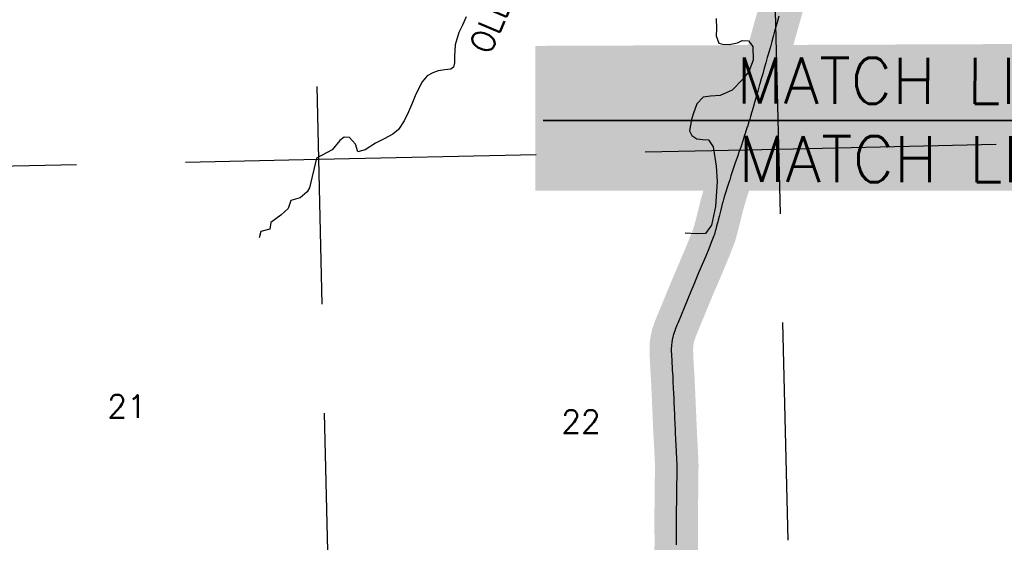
# Model space of a CAD drawing. Header units: feet. Extents: x 18803 to 104580, y -6601 to 116448.
# Tile 19 of 95: x 32018 to 43314, y 63508 to 69508. Entities that reach past the tile are written whole.
import ezdxf

# ---------------------------------------------------------------- set-up
doc = ezdxf.new("R2010")
doc.units = ezdxf.units.FT
doc.header["$LTSCALE"] = 100
doc.header["$MEASUREMENT"] = 0
doc.linetypes.add('DASHED', pattern=[0.75, 0.5, -0.25])
for name, color, linetype in [('ELPC BOLD TITLE SHEET', 3, 'Continuous'), ('ELPC-XIST', 6, 'Continuous'), ('ELRGOV-SECTION', 253, 'DASHED'), ('ET-SEC NUMBS', 253, 'Continuous'), ('ETTS-STREAM AND ROAD NAMES', 3, 'Continuous'), ('SL-MATCH', 253, 'Continuous'), ('SL-VICINITY MAP', 2, 'Continuous'), ('ST-MATCH', 3, 'Continuous')]:
    doc.layers.add(name, color=color, linetype=linetype)
doc.styles.add('L2640', font='simplex.shx', dxfattribs={"height": 264})
doc.styles.add('L5280', font='simplex.shx', dxfattribs={"height": 528})

msp = doc.modelspace()

# ---------------------------------------------------------------- linework, layer by layer
at = {"layer": 'ELPC BOLD TITLE SHEET', "const_width": 500}
msp.add_lwpolyline([(40806.05357890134, 69827.12076880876), (40778.93203966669, 69730.3155859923), (40778.93090178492, 69730.3115246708), (40778.89314139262, 69730.17675440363), (40778.89018929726, 69730.16622681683), (40761.67930348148, 69668.84056916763), (40761.66389355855, 69668.78590311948), (40755.51025370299, 69647.05184559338), (40755.50145701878, 69647.02100619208), (40755.49277582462, 69646.99042109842), (40744.56421389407, 69608.77176448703), (40729.16373424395, 69555.32562632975), (40729.16044764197, 69555.31424465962), (40729.15859485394, 69555.30781459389), (40727.53431072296, 69549.68678065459), (40727.52974427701, 69549.67091802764), (40727.52519285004, 69549.65514723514), (40710.72117202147, 69491.20881829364), (40710.71672498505, 69491.19329212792), (40710.71220074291, 69491.17753631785), (40706.69009718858, 69477.11715996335), (40706.66167155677, 69477.01697373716), (40684.88760190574, 69399.63868424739), (40684.86219666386, 69399.54772343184), (40678.03940512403, 69374.93481878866), (40678.03351635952, 69374.91346248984), (40678.02758751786, 69374.89203660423), (40662.03245980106, 69316.78121549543), (40662.02678984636, 69316.76051201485), (40662.02113852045, 69316.73994604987), (40646.06574897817, 69258.38095560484), (40629.87444307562, 69198.20734745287), (40629.86432413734, 69198.16985875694), (40613.17509414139, 69136.53213949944), (40613.10314268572, 69136.27207819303), (40611.93348668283, 69132.13311981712), (40594.95942794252, 69074.82309615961), (40589.88960340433, 69057.86327953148), (40576.77593130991, 69013.00374079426), (40559.14300547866, 68950.82250197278), (40559.1356960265, 68950.79656324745), (40559.12836148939, 68950.77064434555), (40541.60124789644, 68888.44206136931), (40541.59551142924, 68888.42155712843), (40541.58974749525, 68888.40102493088), (40524.9011013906, 68828.64744497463), (40524.88970565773, 68828.60678523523), (40508.41471567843, 68770.02905528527), (40508.39901064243, 68769.97348664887), (40507.06268322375, 68765.26809362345), (40506.98085553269, 68764.97237642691), (40486.39486842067, 68688.5715283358), (40440.89909633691, 68528.92674832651), (40440.85313882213, 68528.7675986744), (40421.20283676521, 68461.60194801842), (40421.20191022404, 68461.59877872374), (40421.20103812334, 68461.59579711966), (40414.63826023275, 68439.14172914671), (40401.59896368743, 68395.56085476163), (40401.59303036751, 68395.54105549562), (40392.97756853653, 68366.83702501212), (40392.97064904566, 68366.81409652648), (40392.96363031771, 68366.79075499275), (40383.08841692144, 68334.12696848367), (40383.01605305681, 68333.89197936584), (40366.10365815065, 68279.95894203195), (40366.07835369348, 68279.87872565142), (40365.3046869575, 68277.44064079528), (40348.76573938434, 68226.5727172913), (40341.14415476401, 68202.8208125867), (40341.13851140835, 68202.80329191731), (40341.13293926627, 68202.78594875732), (40334.44818981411, 68182.05833308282), (40334.42801681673, 68181.99606207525), (40317.41789249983, 68129.72280508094), (40317.41600430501, 68129.71701409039), (40317.41341168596, 68129.70905039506), (40289.47648321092, 68044.03162740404), (40282.8685879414, 68024.38473902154), (40282.8339285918, 68024.28243242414), (40262.35422817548, 67964.26500791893), (40262.3097592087, 67964.13589313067), (40260.09403031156, 67957.76162879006), (40260.08457472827, 67957.73437369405), (40223.7912489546, 67852.91695915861), (40223.76959316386, 67852.85413928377), (40219.69088633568, 67840.97004711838), (40219.68553405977, 67840.9544006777), (40219.68017015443, 67840.9387546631), (40199.83147829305, 67782.85064438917), (40180.87174348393, 67726.72850681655), (40177.1623446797, 67715.41227879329), (40177.12823854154, 67715.30744112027), (40162.98767838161, 67671.50902165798), (40162.9853860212, 67671.50192527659), (40152.58084077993, 67639.3105510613), (40152.55841268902, 67639.24079507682), (40145.08321773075, 67615.86888731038), (40107.7294635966, 67496.31231539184), (40107.63987460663, 67496.01832430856), (40096.72938526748, 67459.29063554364), (40083.35182196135, 67413.6494181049), (40082.11921472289, 67409.33594652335), (40082.05073996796, 67409.09109068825), (40072.41510553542, 67373.86906752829), (40059.83987429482, 67324.32187099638), (40059.78431754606, 67324.09801447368), (40041.66111212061, 67249.3852112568), (40041.62101682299, 67249.22266574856), (40030.55389760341, 67205.09162201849), (40030.54718284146, 67205.06491641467), (40026.11188565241, 67187.47112963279), (40019.81809719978, 67162.89088141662), (40019.81360089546, 67162.8732330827), (40019.80909623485, 67162.85561084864), (40009.27344066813, 67121.43307183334), (40009.27053618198, 67121.42161493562), (40009.26757986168, 67121.40997899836), (40006.37978725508, 67110.00648138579), (39998.51045067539, 67081.39647368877), (39998.42403675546, 67081.09098294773), (39987.12099975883, 67042.21104552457), (39986.74171545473, 67041.03356319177), (39981.6823282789, 67026.7436829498), (39951.95289430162, 66948.60521015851), (39923.19515299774, 66876.92018984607), (39888.58652720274, 66793.1280794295), (39807.18279036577, 66600.08384321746), (39750.10625246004, 66468.47752990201), (39749.97757183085, 66468.17500333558), (39716.66209494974, 66388.29395197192), (39716.64420381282, 66388.25093066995), (39682.21870767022, 66305.23217394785), (39682.15345069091, 66305.07313149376), (39639.74471448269, 66200.60924757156), (39570.42197748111, 66033.52859417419), (39557.8148353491, 66002.78530988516), (39539.81454082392, 65957.8583962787), (39539.59803592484, 65957.29842248), (39536.12413744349, 65947.9786379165), (39517.20779719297, 65893.07198443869), (39514.68334452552, 65884.42647505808), (39514.28482428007, 65882.86579417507), (39503.72136187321, 65834.69522799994), (39497.8429402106, 65799.94379853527), (39497.60198892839, 65798.03319225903), (39495.66521173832, 65774.8544728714), (39493.34381819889, 65717.98516671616), (39493.32336265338, 65717.19029967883), (39493.31508310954, 65716.41448187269), (39498.08851745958, 65591.65976076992), (39499.40681040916, 65560.66339819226), (39499.4347717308, 65560.14339129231), (39501.5936379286, 65526.9432304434), (39505.22940084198, 65474.01831830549), (39505.82463843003, 65463.84992914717), (39505.83015889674, 65463.75224184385), (39509.2796457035, 65400.44219838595), (39512.61870229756, 65338.05753837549), (39514.78290869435, 65292.65521179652), (39515.44212904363, 65277.12478687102), (39515.44349088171, 65277.09406522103), (39515.44480847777, 65277.06347810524), (39518.11109281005, 65217.75498587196), (39518.11422458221, 65217.68588230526), (39520.70724233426, 65158.86617310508), (39520.70868238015, 65158.83299610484), (39521.48563270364, 65140.64841044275), (39523.11897600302, 65099.23658647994), (39524.58622952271, 65064.92469374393), (39524.59099689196, 65064.81870920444), (39525.76280788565, 65039.99310653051), (39525.76402304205, 65039.96706000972), (39528.48470586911, 64980.95637295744), (39528.48676747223, 64980.9107093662), (39528.95387451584, 64970.34038925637), (39530.9422099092, 64921.68414380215), (39530.94573847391, 64921.59360307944), (39532.40085856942, 64882.35044281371), (39532.40874494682, 64882.15837181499), (39533.28204999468, 64862.76921335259), (39536.27075884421, 64804.65788994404), (39536.27386118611, 64804.59608657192), (39537.02603668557, 64789.23407862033), (39538.80665922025, 64747.20629419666), (39540.55874801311, 64709.1152866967), (39540.5654217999, 64708.97833436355), (39541.49564290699, 64690.90341563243), (39549.23813212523, 64549.08794100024), (39549.23885424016, 64549.07451436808), (39549.23959376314, 64549.06090108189), (39553.86932998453, 64462.54416256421), (39553.88780259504, 64462.13531311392), (39554.00592270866, 64458.9305982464), (39555.40030710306, 64405.43193602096), (39555.40720361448, 64405.06388967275), (39555.65917844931, 64382.99107200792), (39554.99275056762, 64298.15975522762), (39553.06963063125, 64132.2721220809), (39553.06945345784, 64132.2579160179), (39553.0692835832, 64132.24362430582), (39552.08856877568, 64055.40959920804), (39552.08823679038, 64055.38235292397), (39551.19315497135, 63978.25579009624), (39551.19210124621, 63978.13928952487), (39550.56739991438, 63881.79930640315), (39550.56730985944, 63881.78470406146), (39550.04035429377, 63791.70688174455), (39550.04004350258, 63791.63422497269), (39549.89070793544, 63736.42873720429), (39549.92515323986, 63713.21746824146), (39549.92530696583, 63713.16025570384), (39550.08167048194, 63672.96249262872), (39550.40686705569, 63636.59631347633), (39550.40693505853, 63636.58825749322), (39550.40700324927, 63636.58048767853), (39550.63406889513, 63609.12963860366), (39550.63450621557, 63609.06654329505), (39550.91624812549, 63558.66836188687), (39550.91635612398, 63558.65030407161), (39551.00713541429, 63544.40159706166), (39551.00738827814, 63544.15031315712), (39550.72431698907, 63479.19772715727), (39550.73475980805, 63470.14312931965), (39550.24083060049, 63415.92114758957), (39550.23935912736, 63415.79521170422), (39549.80529568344, 63385.35468089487), (39549.22314772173, 63353.09261839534), (39549.22232089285, 63353.04896947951), (39548.15787051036, 63299.40006546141), (39548.15775014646, 63299.39410863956), (39548.15763840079, 63299.38851050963), (39547.95748833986, 63289.54392414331), (39547.95692938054, 63289.51716191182), (39546.58916843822, 63225.72706762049)], dxfattribs=at)
at = {"layer": 'ELPC-XIST'}
msp.add_lwpolyline([(40727.52519285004, 69549.65514723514), (40710.72117202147, 69491.20881829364), (40710.71672498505, 69491.19329212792), (40710.71220074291, 69491.17753631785), (40706.69009718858, 69477.11715996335), (40706.66167155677, 69477.01697373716), (40684.88760190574, 69399.63868424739), (40684.86219666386, 69399.54772343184), (40678.03940512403, 69374.93481878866), (40678.03351635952, 69374.91346248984), (40678.02758751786, 69374.89203660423), (40662.03245980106, 69316.78121549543), (40662.02678984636, 69316.76051201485), (40662.02113852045, 69316.73994604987), (40646.06574897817, 69258.38095560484), (40629.87444307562, 69198.20734745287), (40629.86432413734, 69198.16985875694), (40613.17509414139, 69136.53213949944), (40613.10314268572, 69136.27207819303), (40611.93348668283, 69132.13311981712), (40594.95942794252, 69074.82309615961), (40589.88960340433, 69057.86327953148), (40576.77593130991, 69013.00374079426), (40559.14300547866, 68950.82250197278), (40559.1356960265, 68950.79656324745), (40559.12836148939, 68950.77064434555), (40541.60124789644, 68888.44206136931), (40541.59551142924, 68888.42155712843), (40541.58974749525, 68888.40102493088), (40524.9011013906, 68828.64744497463), (40524.88970565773, 68828.60678523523), (40508.41471567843, 68770.02905528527), (40508.39901064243, 68769.97348664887), (40507.06268322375, 68765.26809362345), (40506.98085553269, 68764.97237642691), (40486.39486842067, 68688.5715283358), (40440.89909633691, 68528.92674832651), (40440.85313882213, 68528.7675986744), (40421.20283676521, 68461.60194801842), (40421.20191022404, 68461.59877872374), (40421.20103812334, 68461.59579711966), (40414.63826023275, 68439.14172914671), (40401.59896368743, 68395.56085476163), (40401.59303036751, 68395.54105549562), (40392.97756853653, 68366.83702501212), (40392.97064904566, 68366.81409652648), (40392.96363031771, 68366.79075499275), (40383.08841692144, 68334.12696848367), (40383.01605305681, 68333.89197936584), (40366.10365815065, 68279.95894203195), (40366.07835369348, 68279.87872565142), (40365.3046869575, 68277.44064079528), (40348.76573938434, 68226.5727172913), (40341.14415476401, 68202.8208125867), (40341.13851140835, 68202.80329191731), (40341.13293926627, 68202.78594875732), (40334.44818981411, 68182.05833308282), (40334.42801681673, 68181.99606207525), (40317.41789249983, 68129.72280508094), (40317.41600430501, 68129.71701409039), (40317.41341168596, 68129.70905039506), (40289.47648321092, 68044.03162740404), (40282.8685879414, 68024.38473902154), (40282.8339285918, 68024.28243242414), (40262.35422817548, 67964.26500791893), (40262.3097592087, 67964.13589313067), (40260.09403031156, 67957.76162879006), (40260.08457472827, 67957.73437369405), (40223.7912489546, 67852.91695915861), (40223.76959316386, 67852.85413928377), (40219.69088633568, 67840.97004711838), (40219.68553405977, 67840.9544006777), (40219.68017015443, 67840.9387546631), (40199.83147829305, 67782.85064438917), (40180.87174348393, 67726.72850681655), (40177.1623446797, 67715.41227879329), (40177.12823854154, 67715.30744112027), (40162.98767838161, 67671.50902165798), (40162.9853860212, 67671.50192527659), (40152.58084077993, 67639.3105510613), (40152.55841268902, 67639.24079507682), (40145.08321773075, 67615.86888731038), (40107.7294635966, 67496.31231539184), (40107.63987460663, 67496.01832430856), (40096.72938526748, 67459.29063554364), (40083.35182196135, 67413.6494181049), (40082.11921472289, 67409.33594652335), (40082.05073996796, 67409.09109068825), (40072.41510553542, 67373.86906752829), (40059.83987429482, 67324.32187099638), (40059.78431754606, 67324.09801447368), (40041.66111212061, 67249.3852112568), (40041.62101682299, 67249.22266574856), (40030.55389760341, 67205.09162201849), (40030.54718284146, 67205.06491641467), (40026.11188565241, 67187.47112963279), (40019.81809719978, 67162.89088141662), (40019.81360089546, 67162.8732330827), (40019.80909623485, 67162.85561084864), (40009.27344066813, 67121.43307183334), (40009.27053618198, 67121.42161493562), (40009.26757986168, 67121.40997899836), (40006.37978725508, 67110.00648138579), (39998.51045067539, 67081.39647368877), (39998.42403675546, 67081.09098294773), (39987.12099975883, 67042.21104552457), (39986.74171545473, 67041.03356319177), (39981.6823282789, 67026.7436829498), (39951.95289430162, 66948.60521015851), (39923.19515299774, 66876.92018984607), (39888.58652720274, 66793.1280794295), (39807.18279036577, 66600.08384321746), (39750.10625246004, 66468.47752990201), (39749.97757183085, 66468.17500333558), (39716.66209494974, 66388.29395197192), (39716.64420381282, 66388.25093066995), (39682.21870767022, 66305.23217394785), (39682.15345069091, 66305.07313149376), (39639.74471448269, 66200.60924757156), (39570.42197748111, 66033.52859417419), (39557.8148353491, 66002.78530988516), (39539.81454082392, 65957.8583962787), (39539.59803592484, 65957.29842248), (39536.12413744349, 65947.9786379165), (39517.20779719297, 65893.07198443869), (39514.68334452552, 65884.42647505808), (39514.28482428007, 65882.86579417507), (39503.72136187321, 65834.69522799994), (39497.8429402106, 65799.94379853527), (39497.60198892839, 65798.03319225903), (39495.66521173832, 65774.8544728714), (39493.34381819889, 65717.98516671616), (39493.32336265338, 65717.19029967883), (39493.31508310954, 65716.41448187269), (39498.08851745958, 65591.65976076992), (39499.40681040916, 65560.66339819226), (39499.4347717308, 65560.14339129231), (39501.5936379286, 65526.9432304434), (39505.22940084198, 65474.01831830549), (39505.82463843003, 65463.84992914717), (39505.83015889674, 65463.75224184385), (39509.2796457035, 65400.44219838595), (39512.61870229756, 65338.05753837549), (39514.78290869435, 65292.65521179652), (39515.44212904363, 65277.12478687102), (39515.44349088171, 65277.09406522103), (39515.44480847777, 65277.06347810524), (39518.11109281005, 65217.75498587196), (39518.11422458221, 65217.68588230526), (39520.70724233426, 65158.86617310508), (39520.70868238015, 65158.83299610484), (39521.48563270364, 65140.64841044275), (39523.11897600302, 65099.23658647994), (39524.58622952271, 65064.92469374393), (39524.59099689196, 65064.81870920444), (39525.76280788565, 65039.99310653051), (39525.76402304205, 65039.96706000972), (39528.48470586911, 64980.95637295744), (39528.48676747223, 64980.9107093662), (39528.95387451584, 64970.34038925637), (39530.9422099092, 64921.68414380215), (39530.94573847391, 64921.59360307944), (39532.40085856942, 64882.35044281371), (39532.40874494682, 64882.15837181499), (39533.28204999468, 64862.76921335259), (39536.27075884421, 64804.65788994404), (39536.27386118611, 64804.59608657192), (39537.02603668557, 64789.23407862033), (39538.80665922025, 64747.20629419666), (39540.55874801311, 64709.1152866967), (39540.5654217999, 64708.97833436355), (39541.49564290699, 64690.90341563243), (39549.23813212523, 64549.08794100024), (39549.23885424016, 64549.07451436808), (39549.23959376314, 64549.06090108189), (39553.86932998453, 64462.54416256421), (39553.88780259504, 64462.13531311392), (39554.00592270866, 64458.9305982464), (39555.40030710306, 64405.43193602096), (39555.40720361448, 64405.06388967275), (39555.65917844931, 64382.99107200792), (39554.99275056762, 64298.15975522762), (39553.06963063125, 64132.2721220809), (39553.06945345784, 64132.2579160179), (39553.0692835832, 64132.24362430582), (39552.08856877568, 64055.40959920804), (39552.08823679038, 64055.38235292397), (39551.19315497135, 63978.25579009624), (39551.19210124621, 63978.13928952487), (39550.56739991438, 63881.79930640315), (39550.56730985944, 63881.78470406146), (39550.04035429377, 63791.70688174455), (39550.04004350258, 63791.63422497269), (39549.89070793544, 63736.42873720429), (39549.92515323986, 63713.21746824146), (39549.92530696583, 63713.16025570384), (39550.08167048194, 63672.96249262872), (39550.40686705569, 63636.59631347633), (39550.40693505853, 63636.58825749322), (39550.40700324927, 63636.58048767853), (39550.63406889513, 63609.12963860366), (39550.63450621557, 63609.06654329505), (39550.91624812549, 63558.66836188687), (39550.91635612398, 63558.65030407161), (39551.00713541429, 63544.40159706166), (39551.00738827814, 63544.15031315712), (39550.72431698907, 63479.19772715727)], dxfattribs=at)
at = {"layer": 'ELRGOV-SECTION', "ltscale": 50}
for p, q in [((35076.38513631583, 83736.67134169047), (35813.93076067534, 52077.37928589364)), ((40507.14920006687, 77277.6624823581), (41093.31297829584, 52193.47611833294))]:
    msp.add_line(p, q, dxfattribs=at)
msp.add_lwpolyline([(19804.37442899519, 67567.89896660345), (24894.35024366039, 67678.22846636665), (30171.51659451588, 67791.0119104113), (35445.15794849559, 67907.02531378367), (40722.27662559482, 68023.08925133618), (45999.38043387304, 68142.43415913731), (51276.30532870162, 68265.05850976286)], dxfattribs=at)
at = {"layer": 'SL-MATCH', "const_width": 20}
msp.add_lwpolyline([(38021.58252331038, 68349.58700563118), (49062.27277004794, 68349.58700563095)], dxfattribs=at)
at = {"layer": 'SL-VICINITY MAP'}
for points in [[(37139.83815209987, 69541.60103779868), (37097.98731070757, 69446.43406996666), (37055.78475309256, 69359.6014827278), (37015.81047451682, 69220.75008922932), (37004.74632437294, 69089.11175365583), (37007.94966255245, 69014.20830240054), (36995.50022157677, 68963.80021652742), (36963.05366330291, 68941.90874650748), (36896.73735579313, 68931.41310271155), (36817.92093721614, 68920.50997325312), (36756.30875245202, 68897.66845996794), (36693.06116892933, 68864.35827647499), (36633.50769783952, 68793.674686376), (36564.49957551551, 68651.87297870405), (36522.69569034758, 68556.79250583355), (36477.26694931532, 68449.10913815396), (36427.49839325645, 68345.46013040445), (36364.96984620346, 68247.65170428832), (36298.48165519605, 68193.4397969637), (36198.58563896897, 68140.22393710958), (36098.60537875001, 68089.08969101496), (35980.96826681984, 68012.40592110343), (35898.4809900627, 67990.98633131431), (35869.61670013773, 68079.54728731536), (35801.63135911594, 68156.4329439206), (35741.055785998, 68158.62249712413), (35690.61682806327, 68119.50938812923), (35601.33258647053, 68014.60712093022), (35479.10348876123, 67948.18553859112), (35422.06618915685, 67917.19040107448), (35343.05070362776, 67577.52293132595), (35317.98038645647, 67530.9372188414), (35235.52746478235, 67461.68258494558), (35128.36415080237, 67433.2306532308), (35099.14632007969, 67338.67615321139), (35014.90088619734, 67263.13703509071), (34897.63149727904, 67180.28959501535), (34886.341062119, 67105.05785551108), (34785.53838244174, 67074.74364666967), (34765.65402521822, 67005.47796038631)], [(40006.38111465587, 69520.4688112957), (40011.27535866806, 69401.81765807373), (40008.19936491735, 69324.60212164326), (40036.81477795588, 69238.00644380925), (40083.18030052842, 69227.01505227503), (40156.29606580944, 69225.23176423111), (40251.65250260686, 69240.84516408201), (40304.81396206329, 69267.58653955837), (40378.01696210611, 69263.72201673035), (40428.60125034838, 69200.77024055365), (40430.838894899, 69044.56654964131), (40382.03971624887, 68911.72213805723), (40308.61630424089, 68819.75294311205), (40192.55739559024, 68699.32562075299), (40053.19095188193, 68638.54891556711), (39942.93761142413, 68630.78989125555), (39859.94249444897, 68619.75410255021), (39788.12217223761, 68540.35875275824), (39742.85691523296, 68424.35433803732), (39726.69111990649, 68361.36268190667), (39700.69789114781, 68233.51602949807), (39730.10221339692, 68178.26628738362), (39785.8947519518, 68140.53225336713), (39855.06217690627, 68132.3775795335), (39921.9744309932, 68128.31270323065), (39975.31319205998, 68048.87096453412), (40007.49169914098, 67825.14892953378), (40018.8627409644, 67650.73303074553), (40007.24095087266, 67477.67938283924), (39999.46562360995, 67363.01947118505), (39956.25205426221, 67147.39571991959), (39885.08212270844, 67053.58337138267), (39778.99551829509, 67048.05132940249), (39651.48901148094, 67056.37760355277)]]:
    msp.add_lwpolyline(points, dxfattribs=at)
at = {"layer": 'ST-MATCH', "color": 155}
msp.add_solid([(37935.2365335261, 67544.03234316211), (37935.2365335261, 69207.59369838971), (49119.54365351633, 67544.03234316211), (49119.54365351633, 69250.24911045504)], dxfattribs=at)

# ---------------------------------------------------------------- texts
at = {"layer": 'ET-SEC NUMBS', "style": 'L2640'}
for s, p in [('21', (33022.64308953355, 64937.04103979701)), ('22', (38231.52917611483, 64760.63818508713))]:
    msp.add_text(s, height=264, dxfattribs=at).set_placement(p)
at = {"layer": 'ETTS-STREAM AND ROAD NAMES', "style": 'L2640'}
msp.add_text('OLDS', height=264, rotation=66.99949067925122, dxfattribs=at).set_placement((37411.60061792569, 69093.58053664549))
at = {"layer": 'ST-MATCH', "style": 'L5280'}
for s, p in [('MATCH LINE SHEET 2', (40238.82295493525, 68545.47057699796)), ('MATCH LINE SHEET 3', (40259.98518175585, 67645.83811520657))]:
    msp.add_text(s, height=528, rotation=359.9132928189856, dxfattribs=at).set_placement(p)

doc.saveas('drawing.dxf')
